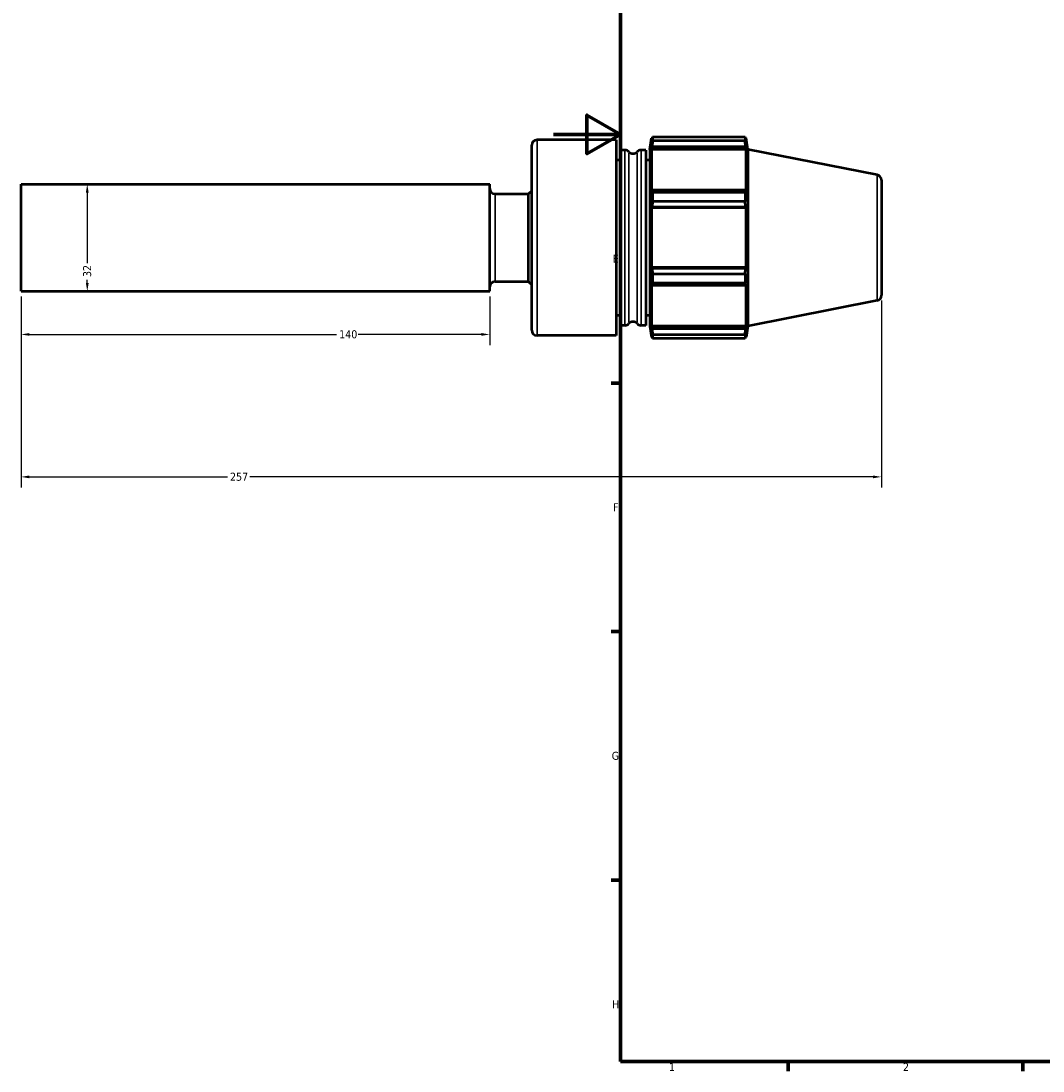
# Model space of a CAD drawing. Header units: millimetres. Extents: x -159 to 907, y -211 to 796.
# Tile 1 of 6: x -159 to 146, y 17 to 331. Entities that reach past the tile are written whole.
import ezdxf

# ---------------------------------------------------------------- set-up
doc = ezdxf.new("R2010")
doc.units = ezdxf.units.MM
for name, color, linetype, lineweight in [('Border (ANSI)', 7, 'Continuous', 70), ('Dimension (ANSI)', 7, 'Continuous', 25), ('Visible (ANSI)', 7, 'Continuous', 50), ('Visible Narrow (ANSI)', 7, 'Continuous', 35)]:
    doc.layers.add(name, color=color, linetype=linetype, lineweight=lineweight)
doc.styles.add('Note Text (ANSI)', font='tahoma.ttf')
doc.dimstyles.new('Default - mm (ANSI)', dxfattribs={"dimtxt": 2.4, "dimasz": 2.5, "dimexe": 3.175, "dimexo": 1.6002, "dimgap": 0.8, "dimtad": 0, "dimtoh": 1, "dimdec": 0, "dimrnd": 1e-08, "dimzin": 4, "dimdsep": 46, "dimtxsty": 'Note Text (ANSI)', "dimcen": 0.09, "dimdle": 10, "dimclrd": 256, "dimclre": 256, "dimclrt": 5, "dimadec": 1, "dimazin": 1, "dimtfac": 1.27, "dimtofl": 0, "dimtmove": 0, "dimatfit": 3, "dimfxl": 1, "dimtolj": 1, "dimtzin": 4, "dimlwd": -1, "dimlwe": -1, "dimarcsym": 0})

# ---------------------------------------------------------------- blocks, each defined once
blk = doc.blocks.new('Borders Default Border')
at = {"layer": 'Border (ANSI)'}
for p, q in [((20, 222.75), (17.2, 222.75)), ((20, 148.5), (17.2, 148.5)), ((20, 74.25), (17.2, 74.25)), ((70.08, 20), (70.08, 17.2)), ((140.17, 20), (140.17, 17.2))]:
    blk.add_line(p, q, dxfattribs=at)
at = {"layer": 'Border (ANSI)', "flags": 128}
for points in [[(20, 20), (20, 574), (821, 574), (821, 20), (20, 20)], [(0, 297), (20, 297), (10, 302.77), (10, 291.23), (20, 297)]]:
    blk.add_lwpolyline(points, dxfattribs=at)
at = {"layer": 'Border (ANSI)', "color": 5, "true_color": 0x0000ff, "char_height": 2.4, "attachment_point": 7, "style": 'Note Text (ANSI)'}
for s, insert in [('E', (17.71, 258.68)), ('F', (17.78, 184.43)), ('G', (17.4, 110.13)), ('H', (17.53, 35.93)), ('1', (34.5, 17.2)), ('2', (104.4, 17.2))]:
    blk.add_mtext(s, dxfattribs=dict(at, insert=insert))
blk = doc.blocks.new('*D9')
at = {"layer": 'Defpoints', "color": 0, "transparency": 16777216}
for p in [(-159.04, 250.16), (97.96, 248.96), (-159.04, 194.7)]:
    blk.add_point(p, dxfattribs=at)
at = {"layer": 'Dimension (ANSI)', "transparency": 16777216}
for p, q in [((-159.04, 248.56), (-159.04, 191.52)), ((97.96, 247.36), (97.96, 191.52)), ((-156.54, 194.7), (-97.4, 194.7)), ((95.46, 194.7), (-90.69, 194.7))]:
    blk.add_line(p, q, dxfattribs=at)
for points in [[(-156.54, 195.11), (-156.54, 194.28), (-159.04, 194.7)], [(95.46, 195.11), (95.46, 194.28), (97.96, 194.7)]]:
    blk.add_solid(points, dxfattribs=at)
at = {"layer": 'Dimension (ANSI)', "color": 5, "transparency": 16777216, "insert": (-96.6, 195.95), "char_height": 2.4, "attachment_point": 1, "style": 'Note Text (ANSI)'}
blk.add_mtext('\\A1;257', dxfattribs=at)
blk = doc.blocks.new('*D10')
at = {"layer": 'Defpoints', "color": 0, "transparency": 16777216}
for p in [(-139.25, 282.16), (-139.25, 250.16), (-139.25, 250.16)]:
    blk.add_point(p, dxfattribs=at)
at = {"layer": 'Dimension (ANSI)', "transparency": 16777216}
for p, q in [((-139.25, 279.66), (-139.25, 258.52)), ((-139.25, 252.66), (-139.25, 253.61))]:
    blk.add_line(p, q, dxfattribs=at)
for points in [[(-139.67, 279.66), (-138.83, 279.66), (-139.25, 282.16)], [(-139.67, 252.66), (-138.83, 252.66), (-139.25, 250.16)]]:
    blk.add_solid(points, dxfattribs=at)
at = {"layer": 'Dimension (ANSI)', "color": 5, "transparency": 16777216, "insert": (-140.5, 254.41), "char_height": 2.4, "attachment_point": 1, "rotation": 90, "style": 'Note Text (ANSI)'}
blk.add_mtext('\\A1;32', dxfattribs=at)
blk = doc.blocks.new('*D11')
at = {"layer": 'Defpoints', "color": 0, "transparency": 16777216}
for p in [(-159.04, 250.16), (-19.04, 250.16), (-19.04, 237.26)]:
    blk.add_point(p, dxfattribs=at)
at = {"layer": 'Dimension (ANSI)', "transparency": 16777216}
for p, q in [((-159.04, 248.56), (-159.04, 234.09)), ((-19.04, 248.56), (-19.04, 234.09)), ((-156.54, 237.26), (-64.8, 237.26)), ((-21.54, 237.26), (-58.29, 237.26))]:
    blk.add_line(p, q, dxfattribs=at)
for points in [[(-156.54, 237.68), (-156.54, 236.85), (-159.04, 237.26)], [(-21.54, 237.68), (-21.54, 236.85), (-19.04, 237.26)]]:
    blk.add_solid(points, dxfattribs=at)
at = {"layer": 'Dimension (ANSI)', "color": 5, "transparency": 16777216, "insert": (-64, 238.51), "char_height": 2.4, "attachment_point": 1, "style": 'Note Text (ANSI)'}
blk.add_mtext('\\A1;140', dxfattribs=at)

msp = doc.modelspace()

# ---------------------------------------------------------------- linework, layer by layer
at = {"layer": 'Visible (ANSI)'}
for p, q in [((18.7, 295.36), (-4.9, 295.36)), ((18.7, 295.36), (18.7, 236.96)), ((28.83, 292.56), (29.3, 295.92)), ((29.3, 295.92), (29.3, 294.55)), ((29.54, 295.92), (29.3, 295.92)), ((29.44, 295.46), (29.3, 294.55)), ((29.62, 296.27), (29.62, 295.12)), ((29.62, 296.27), (57.23, 296.27)), ((57.23, 295.12), (29.62, 295.12)), ((57.23, 296.27), (57.23, 295.12)), ((57.55, 295.92), (57.31, 295.92)), ((57.55, 294.55), (57.41, 295.46)), ((58.02, 292.56), (57.55, 295.92)), ((57.55, 294.55), (57.55, 295.92)), ((-6.5, 238.56), (-6.5, 293.76)), ((19.98, 292.36), (19.98, 239.96)), ((21.35, 292.36), (19.98, 292.36)), ((27.55, 292.36), (26.17, 292.36)), ((27.55, 292.36), (27.55, 239.96)), ((28.83, 292.56), (28.83, 239.76)), ((29.3, 292.56), (29.44, 293.41)), ((57.55, 292.56), (29.3, 292.56)), ((29.3, 292.56), (29.3, 279.91)), ((29.44, 293.41), (57.41, 293.41)), ((57.41, 293.41), (57.55, 292.56)), ((57.55, 279.91), (57.55, 292.56)), ((58.02, 292.56), (58.02, 239.76)), ((96.67, 284.94), (58.02, 292.56)), ((19.98, 289.36), (18.7, 289.36)), ((28.83, 289.36), (27.55, 289.36)), ((97.96, 283.37), (97.96, 248.96)), ((-159.04, 250.16), (-159.04, 282.16)), ((-159.04, 282.16), (-19.04, 282.16)), ((-19.04, 250.16), (-19.04, 282.16)), ((-17.44, 279.28), (-7.5, 279.28)), ((-7.5, 253.04), (-7.5, 279.28)), ((29.44, 280.35), (29.3, 279.91)), ((57.41, 280.35), (29.44, 280.35)), ((29.62, 279.79), (29.62, 277)), ((29.62, 279.79), (57.23, 279.79)), ((57.23, 279.79), (57.23, 277)), ((57.55, 279.91), (57.41, 280.35)), ((57.23, 277), (29.62, 277)), ((29.3, 275.11), (29.44, 275.4)), ((29.3, 275.11), (29.3, 257.22)), ((57.55, 275.11), (29.3, 275.11)), ((29.44, 275.4), (57.41, 275.4)), ((57.41, 275.4), (57.55, 275.11)), ((57.55, 257.22), (57.55, 275.11)), ((29.44, 256.93), (29.3, 257.22)), ((57.55, 257.22), (29.3, 257.22)), ((57.41, 256.93), (29.44, 256.93)), ((29.62, 255.33), (29.62, 252.54)), ((29.62, 255.33), (57.23, 255.33)), ((57.23, 255.33), (57.23, 252.54)), ((57.55, 257.22), (57.41, 256.93)), ((-17.44, 253.04), (-7.5, 253.04)), ((29.3, 252.42), (29.3, 239.77)), ((29.3, 252.42), (29.44, 251.98)), ((29.44, 251.98), (57.41, 251.98)), ((57.23, 252.54), (29.62, 252.54)), ((57.41, 251.98), (57.55, 252.42)), ((57.55, 239.77), (57.55, 252.42)), ((-159.04, 250.16), (-19.04, 250.16)), ((96.67, 247.39), (58.02, 239.76)), ((19.98, 242.96), (18.7, 242.96)), ((28.83, 242.96), (27.55, 242.96)), ((21.35, 239.96), (19.98, 239.96)), ((27.55, 239.96), (26.17, 239.96)), ((28.83, 239.76), (29.3, 236.4)), ((29.44, 238.92), (29.3, 239.77)), ((57.55, 239.77), (29.3, 239.77)), ((57.41, 238.92), (29.44, 238.92)), ((57.55, 239.77), (57.41, 238.92)), ((58.02, 239.76), (57.55, 236.4)), ((18.7, 236.96), (-4.9, 236.96)), ((29.3, 237.78), (29.3, 236.4)), ((29.3, 237.78), (29.44, 236.87)), ((29.54, 236.4), (29.3, 236.4)), ((29.62, 237.21), (29.62, 236.06)), ((29.62, 237.21), (57.23, 237.21)), ((57.23, 236.06), (29.62, 236.06)), ((57.23, 237.21), (57.23, 236.06)), ((57.55, 236.4), (57.31, 236.4)), ((57.41, 236.87), (57.55, 237.78)), ((57.55, 236.4), (57.55, 237.78))]:
    msp.add_line(p, q, dxfattribs=at)
for centre, radius, start, end in [((-4.9, 293.76), 1.6, 90, 180), ((21.35, 290.76), 1.6, 41.1676, 90), ((23.76, 292.87), 1.6, 221.1676, 318.8324), ((26.17, 290.76), 1.6, 90, 138.8324), ((96.36, 283.37), 1.6, 0, 78.8453), ((-17.44, 280.88), 1.6, 180, 270), ((4.23, 266.16), 17.6, 127.5706, 131.8018), ((-17.44, 251.44), 1.6, 90, 180), ((4.23, 266.16), 17.6, 228.1982, 232.4294), ((96.36, 248.96), 1.6, 281.1547, 0), ((-4.9, 238.56), 1.6, 180, 270), ((21.35, 241.56), 1.6, 270, 318.8324), ((23.76, 239.46), 1.6, 41.1676, 138.8324), ((26.17, 241.56), 1.6, 221.1676, 270)]:
    msp.add_arc(centre, radius, start, end, dxfattribs=at)
for points, weights in [([(29.44, 295.46), (29.52, 295.86), (29.62, 296.27)], [1.00342942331, 1.0021223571, 1]), ([(29.62, 295.12), (29.52, 294.25), (29.44, 293.41)], [1, 1.0021223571, 1.00342942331]), ([(57.23, 296.27), (57.32, 295.86), (57.41, 295.46)], [1, 1.0021223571, 1.00342942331]), ([(57.41, 293.41), (57.32, 294.25), (57.23, 295.12)], [1.00342942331, 1.0021223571, 1]), ([(29.44, 280.35), (29.52, 280.08), (29.62, 279.79)], [1.00342942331, 1.0021223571, 1]), ([(57.23, 279.79), (57.32, 280.08), (57.41, 280.35)], [1, 1.0021223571, 1.00342942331]), ([(29.62, 277), (29.52, 276.19), (29.44, 275.4)], [1, 1.0021223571, 1.00342942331]), ([(57.41, 275.4), (57.32, 276.19), (57.23, 277)], [1.00342942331, 1.0021223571, 1]), ([(29.44, 256.93), (29.52, 256.14), (29.62, 255.33)], [1.00342942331, 1.0021223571, 1]), ([(57.23, 255.33), (57.32, 256.14), (57.41, 256.93)], [1, 1.0021223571, 1.00342942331]), ([(29.62, 252.54), (29.52, 252.25), (29.44, 251.98)], [1, 1.0021223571, 1.00342942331]), ([(57.41, 251.98), (57.32, 252.25), (57.23, 252.54)], [1.00342942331, 1.0021223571, 1]), ([(29.44, 238.92), (29.52, 238.08), (29.62, 237.21)], [1.00342942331, 1.0021223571, 1]), ([(57.23, 237.21), (57.32, 238.08), (57.41, 238.92)], [1, 1.0021223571, 1.00342942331]), ([(29.62, 236.06), (29.52, 236.47), (29.44, 236.87)], [1, 1.0021223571, 1.00342942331]), ([(57.41, 236.87), (57.32, 236.47), (57.23, 236.06)], [1.00342942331, 1.0021223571, 1])]:
    msp.add_rational_spline(points, weights, degree=2, dxfattribs=at)
at = {"layer": 'Visible Narrow (ANSI)'}
for p, q in [((-4.9, 295.01), (-4.9, 237.32)), ((21.35, 240.29), (21.35, 292.04)), ((26.17, 292.04), (26.17, 240.29)), ((22.56, 291.5), (22.56, 240.83)), ((24.97, 240.83), (24.97, 291.5)), ((96.67, 247.62), (96.67, 284.71)), ((-17.44, 279.12), (-17.44, 253.21))]:
    msp.add_line(p, q, dxfattribs=at)
msp.add_arc((23.76, 292.87), 1.6, 226.0509, 313.9491, dxfattribs=at)

# ---------------------------------------------------------------- block references
msp.add_blockref('Borders Default Border', (0, 0))

# ---------------------------------------------------------------- dimensions: what is measured, and where the dimension line sits
at = {"layer": 'Dimension (ANSI)'}
for base, p1, p2, angle, override, picture, middle in [((-139.25, 250.16), (-139.25, 282.16), (-139.25, 250.16), 270, {"dimgap": 0.8, "dimtoh": 0, "dimdec": 0, "dimse1": 1, "dimse2": 1, "dimtol": 0, "dimlim": 0, "dimtp": 0, "dimtm": 0, "dimtdec": 2, "dimatfit": 1}, '*D10', (-139.25, 256.07)), ((-19.04, 237.26), (-159.04, 250.16), (-19.04, 250.16), 180, {"dimgap": 0.8, "dimtoh": 0, "dimdec": 0, "dimtol": 0, "dimlim": 0, "dimtp": 0, "dimtm": 0, "dimtdec": 2, "dimatfit": 1}, '*D11', (-61.54, 237.26))]:
    dim = msp.add_linear_dim(base=base, p1=p1, p2=p2, angle=angle, dimstyle='Default - mm (ANSI)', override=override, dxfattribs=at)
    dim.commit()
    dim.dimension.update_dxf_attribs({"geometry": picture, "text_midpoint": middle, "dimtype": 160})
dim = msp.add_linear_dim(base=(-159.04, 194.7), p1=(97.96, 248.96), p2=(-159.04, 250.16), dimstyle='Default - mm (ANSI)', override={"dimgap": 0.8, "dimtoh": 0, "dimdec": 0, "dimtol": 0, "dimlim": 0, "dimtp": 0, "dimtm": 0, "dimtdec": 2, "dimatfit": 1}, dxfattribs=at)
dim.commit()
dim.dimension.update_dxf_attribs({"geometry": '*D9', "text_midpoint": (-94.04, 194.7), "dimtype": 160})

doc.saveas('drawing.dxf')
